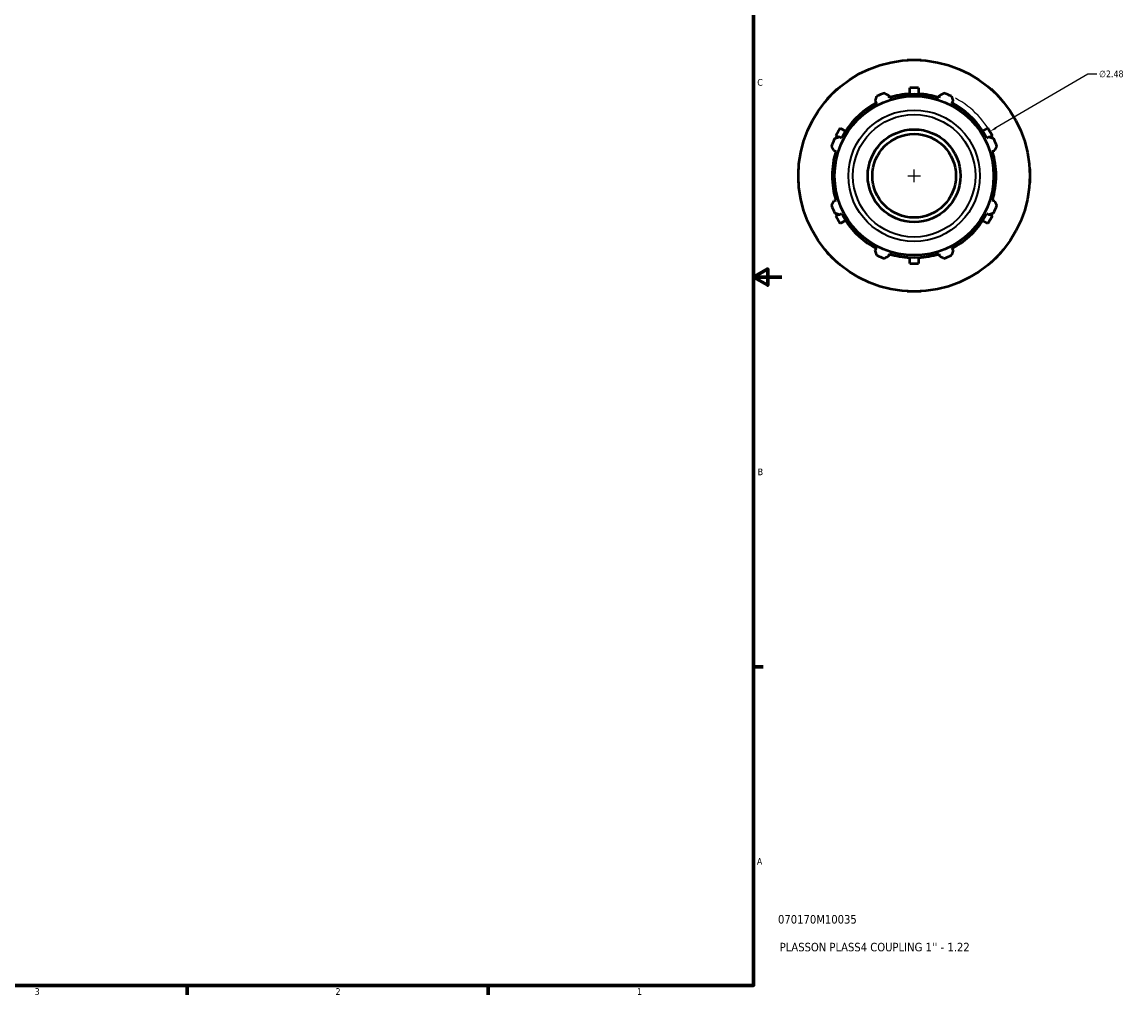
# Model space of a CAD drawing. Header units: inches. Extents: x 0.1 to 44.3, y -12 to 28.3.
# Tile 5 of 7: x 23.2 to 38.8, y 0.9 to 14.6. Entities that reach past the tile are written whole.
import ezdxf

# ---------------------------------------------------------------- set-up
doc = ezdxf.new("R2010")
doc.units = ezdxf.units.IN
doc.header["$MEASUREMENT"] = 0
for name, color, linetype, lineweight in [('Border (ANSI)', 7, 'Continuous', 70), ('Dimension (ANSI)', 7, 'Continuous', 25), ('Title (ANSI)', 7, 'Continuous', 50), ('Visible (ANSI)', 7, 'Continuous', 50), ('Visible Narrow (ANSI)', 7, 'Continuous', 35)]:
    doc.layers.add(name, color=color, linetype=linetype, lineweight=lineweight)
doc.styles.add('Note Text (ANSI)', font='tahoma.ttf')
doc.styles.add('Text Style29', font='tahoma.ttf')
doc.dimstyles.new('Default (ANSI)', dxfattribs={"dimtxt": 0.094488, "dimasz": 0.098425, "dimexe": 0.125, "dimexo": 0.0625, "dimgap": 0.031496, "dimtad": 0, "dimtih": 1, "dimtoh": 1, "dimrnd": 1e-08, "dimzin": 4, "dimdsep": 46, "dimtxsty": 'Note Text (ANSI)', "dimcen": 0.09, "dimdle": 0.393701, "dimclrd": 256, "dimclre": 256, "dimclrt": 5, "dimadec": 0, "dimazin": 1, "dimtfac": 1, "dimtofl": 0, "dimtmove": 0, "dimatfit": 3, "dimfxl": 1, "dimtolj": 1, "dimtzin": 4, "dimlwd": -1, "dimlwe": -1, "dimarcsym": 0})

# ---------------------------------------------------------------- blocks, each defined once
blk = doc.blocks.new('Borders Default Border')
at = {"layer": 'Border (ANSI)'}
for p, q in [((33.5, 5.5), (33.634, 5.5)), ((25.5, 1), (25.5, 0.866)), ((29.75, 1), (29.75, 0.866))]:
    blk.add_line(p, q, dxfattribs=at)
at = {"layer": 'Border (ANSI)', "flags": 128}
for points in [[(0.5, 1), (0.5, 21), (33.5, 21), (33.5, 1), (0.5, 1)], [(33.9, 11), (33.5, 11), (33.7, 11.115), (33.7, 10.885), (33.5, 11)]]:
    blk.add_lwpolyline(points, dxfattribs=at)
at = {"layer": 'Border (ANSI)', "color": 5, "true_color": 0x0000ff, "char_height": 0.0945, "attachment_point": 7, "style": 'Note Text (ANSI)'}
for s, insert in [('C', (33.552, 13.701)), ('B', (33.558, 8.203)), ('A', (33.547, 2.703)), ('3', (23.346, 0.864)), ('2', (27.596, 0.866)), ('1', (31.854, 0.866))]:
    blk.add_mtext(s, dxfattribs=dict(at, insert=insert))
blk = doc.blocks.new('Title Blocks ANSI - Large')
at = {"layer": 'Title (ANSI)', "color": 5, "true_color": 0x0000ff, "style": 'Text Style29'}
for tag, p in [('PART_NUMBER_001', (0.345, 0.873)), ('DESCRIPTION_001', (0.369, 0.481))]:
    blk.add_attdef(tag, p, '', height=0.12, dxfattribs=at)
blk = doc.blocks.new('*D12')
at = {"layer": 'Defpoints', "color": 0, "transparency": 16777216}
for p in [(36.839, 13.057), (34.697, 11.805)]:
    blk.add_point(p, dxfattribs=at)
at = {"layer": 'Dimension (ANSI)', "transparency": 16777216}
for p, q in [((38.223, 13.866), (36.924, 13.106)), ((38.348, 13.866), (38.223, 13.866)), ((35.768, 12.341), (35.768, 12.521)), ((35.678, 12.431), (35.858, 12.431))]:
    blk.add_line(p, q, dxfattribs=at)
blk.add_arc((35.768, 12.431), 1.24, 24.5218, 61.9041, dxfattribs=at)
blk.add_solid([(36.915, 13.12), (36.932, 13.092), (36.839, 13.057)], dxfattribs=at)
at = {"layer": 'Dimension (ANSI)', "color": 5, "transparency": 16777216, "insert": (38.38, 13.917), "char_height": 0.0945, "attachment_point": 1, "style": 'Note Text (ANSI)'}
blk.add_mtext('\\A1;∅2.48', dxfattribs=at)

msp = doc.modelspace()

# ---------------------------------------------------------------- linework, layer by layer
at = {"layer": 'Visible (ANSI)'}
for p, q in [((35.6688, 14.066), (35.768, 14.066)), ((35.6688, 14.063), (35.6688, 14.066)), ((35.768, 14.066), (35.8672, 14.066)), ((35.8672, 14.066), (35.8672, 14.063)), ((34.5417, 13.5169), (34.6118, 13.5871)), ((34.6118, 13.5871), (34.682, 13.6572)), ((34.682, 13.6572), (34.6841, 13.6551)), ((35.4212, 13.5308), (35.41, 13.5663)), ((35.706, 13.5825), (35.706, 13.671)), ((35.83, 13.671), (35.706, 13.671)), ((35.83, 13.671), (35.83, 13.5825)), ((36.1259, 13.5663), (36.1147, 13.5308)), ((36.8518, 13.6551), (36.8539, 13.6572)), ((36.8539, 13.6572), (36.9241, 13.5871)), ((36.9241, 13.5871), (36.9942, 13.5169)), ((34.5438, 13.5148), (34.5417, 13.5169)), ((35.2183, 13.4869), (35.2355, 13.4539)), ((36.3005, 13.4539), (36.3176, 13.4869)), ((36.9942, 13.5169), (36.9921, 13.5148)), ((34.7251, 13.1047), (34.6631, 12.9973)), ((34.7251, 13.1047), (34.8017, 13.0604)), ((36.7342, 13.0604), (36.8108, 13.1047)), ((36.8728, 12.9973), (36.8108, 13.1047)), ((34.6992, 12.9764), (34.6631, 12.9973)), ((34.7451, 12.9635), (34.7121, 12.9806)), ((36.8239, 12.9806), (36.7909, 12.9635)), ((36.8728, 12.9973), (36.8367, 12.9764)), ((34.6327, 12.7889), (34.6681, 12.7777)), ((36.8678, 12.7777), (36.9033, 12.7889)), ((34.133, 12.5302), (34.136, 12.5302)), ((34.133, 12.431), (34.133, 12.5302)), ((37.4, 12.5302), (37.403, 12.5302)), ((37.403, 12.5302), (37.403, 12.431)), ((34.133, 12.3318), (34.133, 12.431)), ((34.136, 12.3318), (34.133, 12.3318)), ((37.403, 12.3318), (37.4, 12.3318)), ((37.403, 12.431), (37.403, 12.3318)), ((34.6681, 12.0842), (34.6327, 12.073)), ((36.9033, 12.073), (36.8678, 12.0842)), ((34.6631, 11.8647), (34.6992, 11.8855)), ((34.6631, 11.8647), (34.7251, 11.7573)), ((34.7121, 11.8813), (34.7451, 11.8985)), ((36.7909, 11.8985), (36.8239, 11.8813)), ((36.8108, 11.7573), (36.8728, 11.8647)), ((36.8367, 11.8855), (36.8728, 11.8647)), ((34.8017, 11.8015), (34.7251, 11.7573)), ((36.8108, 11.7573), (36.7342, 11.8015)), ((35.2355, 11.4081), (35.2183, 11.3751)), ((36.3176, 11.3751), (36.3005, 11.4081)), ((34.5417, 11.345), (34.5438, 11.3471)), ((34.6118, 11.2749), (34.5417, 11.345)), ((34.682, 11.2047), (34.6118, 11.2749)), ((35.41, 11.2957), (35.4212, 11.3311)), ((35.706, 11.191), (35.706, 11.2794)), ((35.83, 11.2794), (35.83, 11.191)), ((36.1147, 11.3311), (36.1259, 11.2957)), ((36.9241, 11.2749), (36.8539, 11.2047)), ((36.9942, 11.345), (36.9241, 11.2749)), ((36.9921, 11.3471), (36.9942, 11.345)), ((34.6841, 11.2068), (34.682, 11.2047)), ((35.706, 11.191), (35.83, 11.191)), ((36.8539, 11.2047), (36.8518, 11.2068)), ((35.6688, 10.796), (35.6688, 10.799)), ((35.768, 10.796), (35.6688, 10.796)), ((35.8672, 10.796), (35.768, 10.796)), ((35.8672, 10.799), (35.8672, 10.796))]:
    msp.add_line(p, q, dxfattribs=at)
for radius in [1.635, 1.123, 0.6555, 0.59]:
    msp.add_circle((35.768, 12.431), radius, dxfattribs=at)
for radius, start, end in [(1.24, 109.79198, 115.20802), (1.158, 93.06912, 107.5), (1.1532, 72.5, 107.5), (1.158, 72.5, 86.93088), (1.24, 64.79198, 70.20802), (1.1532, 117.5, 152.5), (1.158, 117.5, 146.93088), (1.1532, 27.5, 62.5), (1.158, 33.06912, 62.5), (1.24, 154.79198, 160.20802), (1.24, 19.79198, 25.20802), (1.158, 162.5, 197.5), (1.1532, 162.5, 197.5), (1.1532, 342.5, 17.5), (1.158, 342.5, 17.5), (1.24, 199.79198, 205.20802), (1.24, 334.79198, 340.20802), (1.1532, 207.5, 242.5), (1.1532, 297.5, 332.5), (1.158, 213.06912, 242.5), (1.158, 297.5, 326.93088), (1.24, 244.79198, 250.20802), (1.158, 252.5, 266.93088), (1.1532, 252.5, 287.5), (1.158, 273.06912, 287.5), (1.24, 289.79198, 295.20802)]:
    msp.add_arc((35.768, 12.431), radius, start, end, dxfattribs=at)
for points, weights in [([(35.3481, 13.5977), (35.3797, 13.5817), (35.41, 13.5663)], [1, 1.00102324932, 1.00122954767]), ([(36.1259, 13.5663), (36.1563, 13.5817), (36.1878, 13.5977)], [1.00122954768, 1.00102324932, 1]), ([(35.2183, 13.4869), (35.2289, 13.5192), (35.2398, 13.5529)], [1.00122954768, 1.00102324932, 1]), ([(36.2961, 13.5529), (36.3071, 13.5192), (36.3176, 13.4869)], [1, 1.00102324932, 1.00122954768]), ([(34.6461, 12.9591), (34.6797, 12.9701), (34.7121, 12.9806)], [1, 1.00102324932, 1.00122954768]), ([(36.8239, 12.9806), (36.8562, 12.9701), (36.8899, 12.9591)], [1.00122954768, 1.00102324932, 1]), ([(34.6327, 12.7889), (34.6173, 12.8193), (34.6012, 12.8508)], [1.00122954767, 1.00102324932, 1]), ([(36.9347, 12.8508), (36.9187, 12.8193), (36.9033, 12.7889)], [1, 1.00102324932, 1.00122954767]), ([(34.6012, 12.0111), (34.6173, 12.0427), (34.6327, 12.073)], [1, 1.00102324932, 1.00122954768]), ([(36.9033, 12.073), (36.9187, 12.0427), (36.9347, 12.0111)], [1.00122954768, 1.00102324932, 1]), ([(34.7121, 11.8813), (34.6797, 11.8919), (34.6461, 11.9029)], [1.00122954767, 1.00102324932, 1]), ([(36.8899, 11.9029), (36.8562, 11.8919), (36.8239, 11.8813)], [1, 1.00102324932, 1.00122954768]), ([(35.2398, 11.3091), (35.2289, 11.3427), (35.2183, 11.3751)], [1, 1.00102324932, 1.00122954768]), ([(35.41, 11.2957), (35.3797, 11.2803), (35.3481, 11.2642)], [1.00122954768, 1.00102324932, 1]), ([(36.1878, 11.2642), (36.1563, 11.2803), (36.1259, 11.2957)], [1, 1.00102324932, 1.00122954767]), ([(36.3176, 11.3751), (36.3071, 11.3427), (36.2961, 11.3091)], [1.00122954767, 1.00102324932, 1])]:
    msp.add_rational_spline(points, weights, degree=2, dxfattribs=at)
at = {"layer": 'Visible Narrow (ANSI)'}
for radius in [0.9288, 0.8646]:
    msp.add_circle((35.768, 12.431), radius, dxfattribs=at)

# ---------------------------------------------------------------- block references
msp.add_blockref('Borders Default Border', (0, 0))
msp.add_blockref('Title Blocks ANSI - Large', (33.5, 1)).add_auto_attribs({'PART_NUMBER_001': '070170M10035', 'DESCRIPTION_001': "PLASSON PLASS4 COUPLING 1'' - 1.22"})

# ---------------------------------------------------------------- dimensions: what is measured, and where the dimension line sits
at = {"layer": 'Dimension (ANSI)'}
dim = msp.add_diameter_dim_2p(p1=(34.6973, 11.8054), p2=(36.8386, 13.0565), dimstyle='Default (ANSI)', override={"dimgap": 0.031496, "dimdec": 2, "dimlfac": 1, "dimtol": 0, "dimlim": 0, "dimtp": 0, "dimtm": 0, "dimtdec": 2}, dxfattribs=at)
dim.commit()
dim.dimension.update_dxf_attribs({"geometry": '*D12', "text_midpoint": (38.5521, 13.8657), "dimtype": 163})

doc.saveas('drawing.dxf')
